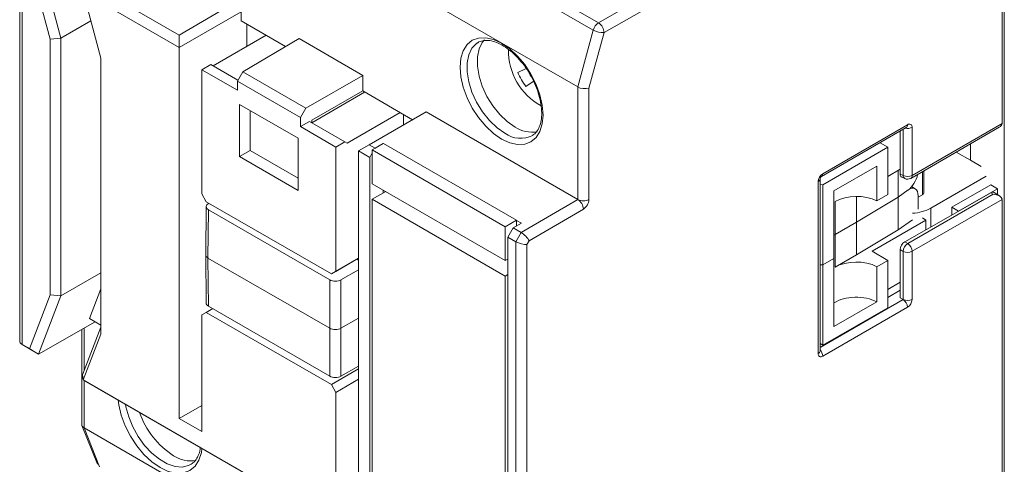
# Model space of a CAD drawing. Header units: millimetres. Extents: x 0 to 420, y 0 to 297.
# Tile 5 of 11: x 311 to 373, y 53 to 81. Entities that reach past the tile are written whole.
import ezdxf

# ---------------------------------------------------------------- set-up
doc = ezdxf.new("R2010")
doc.units = ezdxf.units.MM

msp = doc.modelspace()

# ---------------------------------------------------------------- linework, layer by layer
at = {"color": 7, "linetype": 'Continuous', "lineweight": 15}
for p, q in [((316.555, 98.464), (347.526, 80.584)), ((347.195, 80.128), (316.224, 98.008)), ((346.22, 76.564), (315.249, 94.444)), ((372.843, 91.852), (372.843, 74.278)), ((372.984, 91.79), (372.984, 52.147)), ((359.166, 86.487), (347.88, 79.972)), ((311.214, 84.882), (311.214, 60.648)), ((311.36, 84.727), (311.36, 60.394)), ((312.389, 84.907), (313.798, 79.624)), ((313.128, 79.556), (311.82, 84.462)), ((315.324, 83.213), (321.224, 79.806)), ((315.206, 82.507), (316.31, 78.367)), ((321.224, 79.033), (315.206, 82.507)), ((321.224, 79.806), (324.76, 81.89)), ((325.113, 81.278), (321.224, 79.033)), ((325.113, 81.278), (325.113, 80.706)), ((315.686, 80.705), (313.798, 79.624)), ((327.899, 79.098), (325.113, 80.706)), ((325.467, 80.502), (325.467, 79.114)), ((321.224, 79.033), (321.224, 79.806)), ((326.669, 79.808), (323.346, 77.89)), ((346.22, 76.564), (347.195, 80.128)), ((347.88, 79.972), (346.928, 76.49)), ((313.798, 79.624), (313.128, 79.556)), ((313.128, 63.524), (313.128, 79.556)), ((313.798, 79.624), (313.798, 63.456)), ((328.739, 79.593), (325.203, 77.509)), ((332.731, 77.289), (328.739, 79.593)), ((339.986, 79.359), (339.889, 79.299)), ((321.224, 79.033), (321.224, 55.761)), ((316.31, 78.367), (316.31, 61.04)), ((323.206, 77.971), (322.638, 77.64)), ((324.905, 76.989), (323.206, 77.971)), ((322.638, 69.847), (322.638, 77.64)), ((322.638, 77.64), (324.87, 76.351)), ((324.87, 76.928), (325.203, 77.509)), ((325.203, 77.509), (329.158, 75.226)), ((332.731, 77.289), (329.158, 75.226)), ((332.731, 77.289), (332.731, 76.309)), ((342.465, 77.472), (342.95, 77.705)), ((324.87, 76.351), (324.87, 76.928)), ((328.821, 74.647), (324.87, 76.928)), ((343.417, 76.896), (342.973, 76.592)), ((332.731, 76.309), (329.532, 74.482)), ((332.855, 76.237), (329.532, 74.318)), ((335.861, 74.502), (332.731, 76.309)), ((346.22, 69.501), (346.22, 76.564)), ((346.928, 76.49), (346.928, 69.501)), ((328.684, 73.338), (325.007, 75.461)), ((325.007, 75.461), (325.007, 72.195)), ((325.673, 75.077), (325.673, 72.579)), ((329.158, 75.226), (328.821, 74.647)), ((335.084, 74.951), (331.76, 73.032)), ((336.71, 74.992), (333.137, 72.929)), ((335.296, 74.828), (335.296, 74.175)), ((346.22, 69.501), (336.71, 74.992)), ((328.821, 74.647), (328.821, 74.07)), ((329.391, 74.4), (328.821, 74.07)), ((331.62, 73.113), (329.391, 74.4)), ((329.532, 74.482), (329.532, 74.318)), ((361.59, 71.118), (366.914, 74.192)), ((367.196, 71.007), (372.843, 74.267)), ((328.821, 74.07), (331.053, 72.782)), ((361.507, 70.935), (366.831, 74.009)), ((366.449, 73.788), (366.449, 71.097)), ((367.113, 70.824), (372.67, 74.032)), ((367.196, 74.028), (367.196, 71.007)), ((328.684, 70.072), (328.684, 73.338)), ((331.62, 73.113), (331.053, 72.782)), ((331.76, 73.032), (331.62, 73.113)), ((333.137, 72.929), (332.467, 72.542)), ((333.137, 72.929), (333.507, 72.716)), ((334.041, 73.015), (333.333, 72.607)), ((334.023, 73.014), (333.507, 72.716)), ((334.03, 73.01), (334.023, 73.014)), ((334.023, 73.014), (334.023, 73.005)), ((334.041, 73.015), (342.384, 68.199)), ((365.668, 72.78), (365.194, 73.064)), ((370.86, 71.956), (370.86, 72.987)), ((325.673, 72.579), (325.007, 72.195)), ((325.673, 72.579), (328.684, 70.84)), ((331.053, 72.782), (331.053, 64.989)), ((333.17, 72.137), (332.467, 72.542)), ((332.467, 49.271), (332.467, 72.542)), ((333.333, 72.418), (333.17, 72.137)), ((333.333, 72.607), (333.333, 70.484)), ((333.333, 72.607), (341.677, 67.79)), ((333.507, 72.716), (333.499, 72.703)), ((361.59, 70.426), (365.668, 72.78)), ((365.668, 72.78), (365.668, 69.813)), ((370.86, 71.956), (369.961, 72.468)), ((325.007, 72.195), (328.684, 70.072)), ((333.17, 72.137), (333.17, 47.804)), ((371.535, 71.569), (370.86, 71.956)), ((364.984, 71.596), (362.297, 70.045)), ((364.984, 69.419), (364.984, 71.596)), ((365.668, 70.946), (366.449, 71.397)), ((366.317, 69.643), (366.317, 71.321)), ((366.449, 71.097), (366.641, 71.001)), ((367.932, 69.924), (367.932, 71.297)), ((333.333, 70.484), (341.677, 65.667)), ((361.307, 59.827), (361.307, 70.629)), ((361.424, 59.99), (361.424, 70.792)), ((361.424, 70.432), (361.59, 70.426)), ((361.59, 65.391), (361.59, 70.426)), ((366.54, 70.91), (366.735, 70.812)), ((371.853, 70.966), (368.373, 68.957)), ((322.638, 69.847), (322.921, 69.357)), ((333.333, 69.511), (334.176, 69.998)), ((334.023, 69.909), (334.023, 70.086)), ((362.297, 70.045), (362.297, 65.799)), ((365.668, 69.813), (364.984, 69.419)), ((366.317, 69.643), (366.949, 70.094)), ((366.923, 66.732), (372.287, 69.828)), ((367.397, 70.173), (367.171, 70.304)), ((367.845, 69.801), (367.582, 69.65)), ((369.469, 68.382), (372.136, 69.922)), ((372.136, 70.417), (369.696, 69.009)), ((372.56, 70.172), (370.121, 68.764)), ((372.56, 70.172), (372.136, 70.417)), ((372.287, 69.828), (372.136, 69.922)), ((372.691, 69.723), (372.339, 69.94)), ((372.56, 70.172), (372.56, 69.803)), ((330.77, 64.826), (322.921, 69.357)), ((323.055, 69.255), (323.076, 69.267)), ((333.333, 69.511), (341.677, 64.694)), ((333.333, 69.511), (333.333, 46.811)), ((342.666, 67.428), (346.22, 69.501)), ((362.368, 67.309), (362.368, 69.365)), ((363.711, 69.691), (363.711, 68.085)), ((363.711, 68.085), (366.317, 69.643)), ((366.317, 67.587), (366.317, 69.643)), ((372.843, 69.508), (367.196, 66.248)), ((367.582, 69.728), (367.582, 68.891)), ((372.843, 69.496), (372.843, 51.923)), ((322.908, 69.052), (322.881, 66.031)), ((323.055, 68.847), (323.027, 65.825)), ((330.664, 64.454), (323.055, 68.847)), ((346.576, 68.89), (343.167, 66.902)), ((370.121, 68.764), (369.696, 69.009)), ((369.696, 68.514), (369.696, 69.009)), ((370.121, 68.758), (370.121, 68.764)), ((342.384, 68.199), (341.677, 67.79)), ((342.685, 68.013), (342.174, 67.712)), ((342.384, 67.836), (342.384, 68.199)), ((342.685, 68.013), (342.384, 68.187)), ((363.711, 68.085), (362.368, 67.309)), ((363.711, 66.029), (363.711, 68.085)), ((364.686, 66.263), (368.06, 68.211)), ((367.217, 68.23), (366.317, 67.587)), ((369.469, 68.382), (366.735, 66.841)), ((367.843, 68.338), (368.06, 68.211)), ((368.06, 67.588), (368.06, 68.211)), ((341.677, 67.79), (341.677, 65.667)), ((341.841, 67.131), (342.174, 67.712)), ((342.174, 67.712), (342.666, 67.428)), ((342.331, 66.848), (342.666, 67.428)), ((366.317, 67.587), (363.711, 66.029)), ((342.331, 66.848), (341.841, 67.131)), ((341.841, 42.798), (341.841, 67.131)), ((342.331, 42.515), (342.331, 66.848)), ((343.167, 66.902), (343.038, 66.679)), ((362.368, 67.309), (362.297, 67.266)), ((362.368, 67.309), (362.368, 65.254)), ((366.735, 66.841), (366.923, 66.732)), ((343.038, 66.679), (343.038, 42.684)), ((365.668, 65.677), (364.686, 66.263)), ((366.641, 66.242), (366.449, 66.353)), ((366.449, 66.353), (366.449, 63.331)), ((366.641, 63.221), (366.641, 66.242)), ((367.196, 66.248), (367.196, 63.226)), ((322.881, 66.028), (322.908, 63.007)), ((323.027, 65.825), (330.664, 61.417)), ((323.027, 65.825), (323.055, 62.804)), ((332.467, 65.806), (330.77, 64.826)), ((331.053, 64.989), (332.467, 65.806)), ((332.467, 65.683), (332.361, 65.744)), ((341.677, 65.667), (341.841, 65.762)), ((362.297, 65.799), (361.59, 65.391)), ((362.297, 61.526), (362.297, 65.799)), ((362.368, 65.254), (363.711, 66.029)), ((365.668, 65.677), (364.984, 65.282)), ((365.668, 62.709), (365.668, 65.677)), ((316.31, 64.889), (313.798, 63.456)), ((330.77, 64.826), (331.053, 64.989)), ((332.467, 65.087), (331.371, 64.454)), ((361.59, 65.391), (361.424, 65.396)), ((361.59, 65.391), (361.59, 60.355)), ((364.984, 65.282), (364.984, 63.077)), ((330.664, 61.417), (330.664, 64.454)), ((331.371, 64.454), (331.371, 61.417)), ((341.677, 64.694), (341.841, 64.789)), ((341.677, 64.694), (341.677, 41.994)), ((365.668, 63.852), (366.449, 64.304)), ((316.31, 63.892), (315.593, 62.033)), ((365.668, 63.347), (366.449, 63.798)), ((311.82, 60.129), (313.128, 63.524)), ((313.798, 63.456), (312.389, 59.8)), ((313.798, 63.456), (313.128, 63.524)), ((364.984, 63.077), (362.297, 61.526)), ((366.641, 63.221), (366.449, 63.331)), ((322.921, 62.416), (322.638, 62.253)), ((323.324, 62.649), (322.921, 62.416)), ((322.921, 62.416), (330.77, 57.885)), ((330.664, 58.411), (323.055, 62.804)), ((366.914, 62.737), (361.59, 59.664)), ((361.59, 60.355), (365.668, 62.709)), ((315.956, 61.823), (312.389, 59.8)), ((315.593, 62.033), (316.31, 61.619)), ((315.956, 61.823), (315.593, 62.033)), ((316.31, 61.619), (315.956, 61.823)), ((322.638, 54.945), (322.638, 62.253)), ((331.371, 61.417), (332.467, 62.05)), ((315.103, 61.339), (315.103, 55.394)), ((315.152, 58.489), (316.31, 61.495)), ((330.664, 58.411), (330.664, 61.417)), ((331.371, 61.417), (331.371, 58.411)), ((316.31, 61.04), (315.206, 58.174)), ((311.36, 60.394), (311.82, 60.129)), ((311.36, 60.394), (311.695, 60.201)), ((312.389, 59.8), (311.695, 60.201)), ((312.389, 59.8), (311.82, 60.129)), ((361.424, 60.451), (361.59, 60.355)), ((330.77, 57.885), (332.467, 58.865)), ((332.467, 59.044), (331.371, 58.411)), ((315.152, 58.489), (315.206, 58.174)), ((315.206, 58.174), (333.17, 47.804)), ((315.397, 58.064), (315.206, 58.174)), ((332.467, 58.212), (331.053, 57.395)), ((333.333, 47.709), (315.397, 58.064)), ((331.053, 57.395), (330.77, 57.885)), ((331.053, 57.395), (331.053, 50.087)), ((322.638, 56.578), (321.224, 55.761)), ((321.224, 55.761), (322.638, 54.945)), ((315.119, 55.309), (316.091, 52.878)), ((315.249, 55.168), (346.22, 37.289)), ((315.249, 55.168), (316.224, 52.73)), ((321.968, 52.879), (322.042, 52.927))]:
    msp.add_line(p, q, dxfattribs=at)
at = {"color": 8, "linetype": 'Continuous', "lineweight": 15}
for p, q in [((347.526, 80.584), (356.91, 86.001)), ((366.641, 71.001), (366.641, 73.899)), ((367.845, 69.801), (367.845, 71.246)), ((368.373, 68.957), (368.373, 67.764)), ((361.424, 60.21), (366.641, 63.221)), ((315.249, 61.422), (315.249, 58.742)), ((315.249, 58.149), (315.249, 55.168))]:
    msp.add_line(p, q, dxfattribs=at)
at = {"color": 7, "linetype": 'Continuous', "lineweight": 15, "flags": 128}
for points in [[(341.447, 73.293), (340.94, 73.643), (340.451, 74.096), (340.001, 74.634), (339.607, 75.236), (339.283, 75.878), (339.042, 76.537), (338.894, 77.186), (338.844, 77.801), (338.894, 78.359), (339.042, 78.837), (339.283, 79.218), (339.607, 79.487), (340.001, 79.633), (340.451, 79.651), (340.94, 79.54), (341.447, 79.305), (341.955, 78.954), (342.444, 78.501), (342.894, 77.963), (343.288, 77.362), (343.612, 76.719), (343.852, 76.061), (344.001, 75.411), (344.051, 74.796), (344.001, 74.238), (343.852, 73.76), (343.612, 73.379), (343.288, 73.11), (342.894, 72.964), (342.444, 72.946), (341.955, 73.057), (341.447, 73.293)], [(342.296, 74.04), (341.801, 74.386), (341.328, 74.837), (340.897, 75.373), (340.527, 75.97), (340.235, 76.604), (340.033, 77.246), (339.929, 77.868), (339.929, 78.442), (340.033, 78.944), (340.235, 79.352), (340.377, 79.522)]]:
    msp.add_lwpolyline(points, dxfattribs=at)
at = {"color": 8, "linetype": 'Continuous', "lineweight": 15, "flags": 128}
for points in [[(339.889, 79.299), (339.879, 79.292), (339.585, 78.995), (339.382, 78.585), (339.278, 78.08), (339.278, 77.503), (339.382, 76.878), (339.585, 76.234), (339.879, 75.597), (340.25, 74.996), (340.683, 74.458), (341.159, 74.005), (341.656, 73.658)], [(322.647, 53.878), (322.612, 53.63), (322.461, 53.145), (322.217, 52.759), (321.889, 52.486), (321.489, 52.338), (321.032, 52.32), (320.537, 52.432), (320.022, 52.671), (319.507, 53.027), (319.012, 53.486), (318.555, 54.032), (318.155, 54.642), (317.827, 55.293), (317.583, 55.961), (317.433, 56.62), (317.397, 56.909)], [(317.853, 56.646), (317.88, 56.494), (318.051, 55.864), (318.31, 55.232), (318.649, 54.626), (319.052, 54.069), (319.504, 53.584), (319.985, 53.192), (320.476, 52.909), (320.957, 52.745), (321.409, 52.708), (321.812, 52.8), (321.968, 52.879)]]:
    msp.add_lwpolyline(points, dxfattribs=at)
at = {"color": 7, "linetype": 'Continuous', "lineweight": 15}
for centre, radius, start, end in [((347.95, 79.928), 0.781, 122.88325, 165.16227), ((347.112, 79.937), 0.768, 2.60551, 57.39474), ((347.8, 81.198), 1.229, 240.5356, 273.7351), ((345.838, 78.832), 3.955, 178.84808, 240.98458), ((345.93, 78.886), 3.743, 202.20009, 217.79987), ((367.024, 74.056), 0.175, 350.78609, 129.20293), ((343.346, 75.626), 1.902, 236.50477, 280.2081), ((361.921, 70.601), 0.614, 122.60557, 177.39443), ((366.913, 71.556), 0.618, 243.85411, 297.30042), ((366.913, 71.17), 0.4, 243.46406, 299.99731), ((346.574, 70.184), 0.769, 242.60972, 297.39022), ((345.805, 68.851), 0.772, 2.91443, 57.43258), ((346.159, 69.536), 0.769, 302.79309, 357.38002), ((367.294, 66.191), 0.656, 124.46974, 175.53034), ((366.579, 66.219), 0.618, 2.69551, 56.14969), ((366.913, 66.797), 0.618, 243.85411, 297.30042), ((366.913, 63.775), 0.618, 243.85411, 297.30042), ((366.296, 62.708), 0.618, 2.69548, 56.14972), ((366.582, 63.254), 0.614, 302.60561, 357.39448), ((361.479, 59.799), 0.175, 170.78603, 309.2032), ((323.722, 57.858), 5.277, 199.035, 237.28397), ((321.92, 54.947), 1.854, 235.51649, 280.85605)]:
    msp.add_arc(centre, radius, start, end, dxfattribs=at)
at = {"color": 8, "linetype": 'Continuous', "lineweight": 15}
for centre, radius, start, end in [((366.722, 74.168), 0.193, 304.19844, 7.11351), ((342.637, 74.997), 1.66, 233.78791, 297.24012), ((366.913, 74.577), 0.618, 256.97077, 297.32077), ((361.398, 71.095), 0.193, 304.56928, 7.07463), ((361.232, 70.806), 0.193, 292.91362, 355.438), ((366.838, 70.982), 0.198, 174.24505, 238.69268), ((367.005, 70.983), 0.193, 304.19833, 7.11344), ((361.232, 60.004), 0.193, 292.879, 355.80144), ((360.973, 59.635), 0.618, 2.67554, 43.02895)]:
    msp.add_arc(centre, radius, start, end, dxfattribs=at)
at = {"color": 7, "linetype": 'Continuous', "lineweight": 15}
for centre, major_axis, ratio, start_param, end_param in [((346.574, 76.694), (0.499, -0.067), 0.466037, 3.989485, 5.560281), ((372.277, 74.267), (0.566, 0.009), 0.587367, 5.471215, 6.256694), ((372.56, 74.115), (0.2, 0.347), 0.577381, 5.46219, 5.497096), ((366.735, 71.259), (0.204, 0.345), 0.58295, 2.363105, 3.182843), ((366.949, 70.91), (0.428, 0.907), 0.514159, 3.884477, 5.128623), ((363.713, 68.602), (1.903, 0.014), 0.572227, 0.835152, 2.351907), ((366.949, 69.277), (0.428, 0.907), 0.514159, 5.455273, 7.02607), ((367.632, 69.925), (0.3, -0.001), 0.580303, 5.500432, 6.28583), ((372.136, 69.595), (0.2, 0.347), 0.577381, 6.265719, 7.067893), ((372.277, 69.508), (0.566, -0.008), 0.56722, 0.025882, 1.561772), ((323.408, 69.051), (0.5, 0), 0.577272, 2.356208, 3.926977), ((372.56, 69.333), (0.2, 0.347), 0.577381, 5.497096, 5.532003), ((366.959, 69.782), (2, -0.009), 0.580303, 4.844766, 5.500432), ((342.813, 67.106), (0.365, -0.364), 0.315849, 0.699196, 2.269993), ((342.685, 66.883), (0.498, -0.133), 0.317765, 4.011931, 5.582727), ((366.735, 66.514), (0.204, 0.344), 0.584835, 0.791953, 2.361531), ((323.381, 66.03), (0.5, 0), 0.577272, 3.136358, 3.926977), ((363.713, 64.464), (1.903, -0.015), 0.582304, 0.843878, 2.360634), ((331.018, 64.658), (0.5, 0), 0.577304, 3.927005, 5.497773), ((323.408, 63.008), (0.5, 0), 0.577272, 3.146828, 3.926977), ((363.713, 62.259), (1.903, -0.015), 0.582304, 0.843878, 2.414675), ((331.018, 61.621), (0.5, 0), 0.577304, 3.927005, 5.497773), ((311.714, 60.768), (0.462, 0.267), 0.7174, 2.748951, 3.534349), ((331.018, 58.616), (0.5, 0), 0.577304, 3.927005, 5.497773), ((315.603, 55.446), (0.496, 0.095), 0.668518, 3.01365, 3.799048)]:
    msp.add_ellipse(centre, major_axis=major_axis, ratio=ratio, start_param=start_param, end_param=end_param, dxfattribs=at)
for points, knots in [([(339.91, 79.303), (339.924, 79.316), (340.023, 79.405), (340.249, 79.469), (340.607, 79.495), (341.014, 79.409), (341.459, 79.212), (341.909, 78.914), (342.352, 78.524), (342.764, 78.052), (343.044, 77.678), (343.163, 77.459), (343.178, 77.431)], [0, 0, 0, 0, 0.02127, 0.150079, 0.265468, 0.388316, 0.507596, 0.626022, 0.74448, 0.86331, 0.982478, 1, 1, 1, 1]), ([(343.178, 77.431), (343.272, 77.27), (343.475, 76.92), (343.707, 76.35), (343.878, 75.759), (343.965, 75.193), (343.967, 74.677), (343.89, 74.23), (343.739, 73.874), (343.569, 73.639), (343.433, 73.558), (343.384, 73.529)], [0, 0, 0, 0, 0.102326, 0.222219, 0.3418, 0.460863, 0.57926, 0.697074, 0.814851, 0.93416, 1, 1, 1, 1]), ([(361.424, 70.79), (361.426, 70.804), (361.428, 70.831), (361.447, 70.874), (361.475, 70.913), (361.497, 70.928), (361.508, 70.936)], [0, 0, 0, 0, 0.250008, 0.500014, 0.75001, 1, 1, 1, 1]), ([(322.542, 53.939), (322.539, 53.9), (322.524, 53.699), (322.42, 53.412), (322.252, 53.103), (322.098, 52.982), (322.026, 52.924)], [0, 0, 0, 0, 0.077126, 0.396172, 0.716739, 1, 1, 1, 1])]:
    msp.add_open_spline(points, degree=3, knots=knots, dxfattribs=at)

doc.saveas('drawing.dxf')
